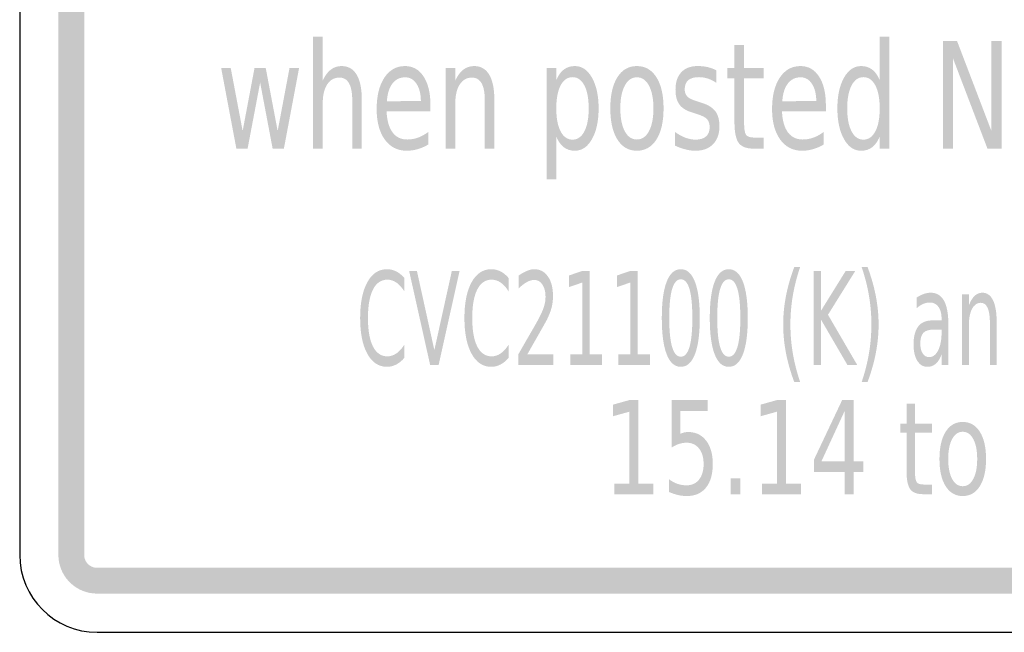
# Model space of a CAD drawing. Header units: inches. Extents: x -0.5 to 0.5, y -0.7 to 0.7.
# Tile 1 of 7: x -0.5 to 0.03, y -0.7 to -0.37. Entities that reach past the tile are written whole.
import ezdxf

# ---------------------------------------------------------------- set-up
doc = ezdxf.new("R2010")
doc.units = ezdxf.units.IN
doc.header["$MEASUREMENT"] = 0

msp = doc.modelspace()

# ---------------------------------------------------------------- hatches: boundary and pattern name
for points in [[(-0.47917, 0.65471), (-0.47917, -0.65471), (-0.46528, -0.65471), (-0.46528, 0.65471), (-0.47917, 0.65471)], [(-0.00285, -0.37817), (0.00474, -0.37817), (0.02323, -0.42658), (0.02323, -0.37817), (0.02868, -0.37817), (0.02868, -0.43604), (0.02109, -0.43604), (0.0026, -0.38763), (0.0026, -0.43604), (-0.00285, -0.43604), (-0.00285, -0.37817)], [(-0.39152, -0.39263), (-0.38637, -0.39263), (-0.37995, -0.4265), (-0.37356, -0.39263), (-0.36752, -0.39263), (-0.3611, -0.4265), (-0.35471, -0.39263), (-0.34956, -0.39263), (-0.35775, -0.43604), (-0.3638, -0.43604), (-0.37053, -0.40046), (-0.37729, -0.43604), (-0.38333, -0.43604), (-0.39152, -0.39263)], [(-0.279, -0.55248), (-0.29031, -0.50185), (-0.28612, -0.50185), (-0.27673, -0.54448), (-0.26731, -0.50185), (-0.26315, -0.50185), (-0.27443, -0.55248), (-0.279, -0.55248)], [(-0.20358, -0.54672), (-0.19703, -0.54672), (-0.19703, -0.50809), (-0.20417, -0.51053), (-0.20417, -0.50429), (-0.19708, -0.50185), (-0.19306, -0.50185), (-0.19306, -0.54672), (-0.18652, -0.54672), (-0.18652, -0.55248), (-0.20358, -0.55248), (-0.20358, -0.54672)], [(-0.17774, -0.54672), (-0.17119, -0.54672), (-0.17119, -0.50809), (-0.17834, -0.51053), (-0.17834, -0.50429), (-0.17124, -0.50185), (-0.16723, -0.50185), (-0.16723, -0.54672), (-0.16068, -0.54672), (-0.16068, -0.55248), (-0.17774, -0.55248), (-0.17774, -0.54672)], [(-0.07254, -0.50185), (-0.06853, -0.50185), (-0.06853, -0.52325), (-0.05524, -0.50185), (-0.05008, -0.50185), (-0.06478, -0.52545), (-0.04904, -0.55248), (-0.05431, -0.55248), (-0.06853, -0.5281), (-0.06853, -0.55248), (-0.07254, -0.55248), (-0.07254, -0.50185)], [(-0.17985, -0.61628), (-0.17179, -0.61628), (-0.17179, -0.57765), (-0.18058, -0.58009), (-0.18058, -0.57385), (-0.17185, -0.57141), (-0.16691, -0.57141), (-0.16691, -0.61628), (-0.15885, -0.61628), (-0.15885, -0.62204), (-0.17985, -0.62204), (-0.17985, -0.61628)], [(-0.10038, -0.61628), (-0.09232, -0.61628), (-0.09232, -0.57765), (-0.10111, -0.58009), (-0.10111, -0.57385), (-0.09238, -0.57141), (-0.08744, -0.57141), (-0.08744, -0.61628), (-0.07938, -0.61628), (-0.07938, -0.62204), (-0.10038, -0.62204), (-0.10038, -0.61628)], [(-0.11712, -0.61343), (-0.11197, -0.61343), (-0.11197, -0.62204), (-0.11712, -0.62204), (-0.11712, -0.61343)], [(-0.47917, -0.65471), (-0.47908, -0.65663), (-0.47881, -0.65854), (-0.47837, -0.66041), (-0.47776, -0.66223), (-0.47698, -0.66399), (-0.47605, -0.66568), (-0.47496, -0.66726), (-0.47373, -0.66874), (-0.47237, -0.6701), (-0.47089, -0.67133), (-0.4693, -0.67242), (-0.46762, -0.67336), (-0.46586, -0.67413), (-0.46403, -0.67475), (-0.46216, -0.67519), (-0.46026, -0.67545), (-0.45833, -0.67554), (-0.45833, -0.66165), (-0.45897, -0.66162), (-0.45961, -0.66153), (-0.46023, -0.66139), (-0.46084, -0.66118), (-0.46143, -0.66092), (-0.46199, -0.66061), (-0.46252, -0.66025), (-0.46301, -0.65984), (-0.46347, -0.65939), (-0.46388, -0.65889), (-0.46424, -0.65836), (-0.46455, -0.6578), (-0.46481, -0.65722), (-0.46501, -0.65661), (-0.46516, -0.65598), (-0.46525, -0.65535), (-0.46528, -0.65471), (-0.47917, -0.65471)], [(-0.45833, -0.67554), (0.45833, -0.67554), (0.45833, -0.66165), (-0.45833, -0.66165), (-0.45833, -0.67554)]]:
    msp.add_hatch(color=7).paths.add_polyline_path(points)
h = msp.add_hatch(color=7)
edge = h.paths.add_edge_path()
edge.add_line((-0.31579, -0.40984), (-0.31579, -0.43604))
edge.add_line((-0.31579, -0.43604), (-0.32094, -0.43604))
edge.add_line((-0.32094, -0.43604), (-0.32094, -0.41007))
edge.add_spline(control_points=[(-0.32094, -0.41007), (-0.32094, -0.40596), (-0.32152, -0.40288), (-0.32268, -0.40084), (-0.32384, -0.3988), (-0.32556, -0.39778), (-0.32786, -0.39778), (-0.33063, -0.39778), (-0.33281, -0.39901), (-0.33442, -0.40146), (-0.33602, -0.40392), (-0.33682, -0.40726), (-0.33682, -0.4115)], knot_values=[0, 0, 0, 0, 1, 1, 1, 2, 2, 2, 3, 3, 3, 4, 4, 4, 4], degree=3, periodic=0)
edge.add_line((-0.33682, -0.4115), (-0.33682, -0.43604))
edge.add_line((-0.33682, -0.43604), (-0.342, -0.43604))
edge.add_line((-0.342, -0.43604), (-0.342, -0.37573))
edge.add_line((-0.342, -0.37573), (-0.33682, -0.37573))
edge.add_line((-0.33682, -0.37573), (-0.33682, -0.39937))
edge.add_spline(control_points=[(-0.33682, -0.39937), (-0.3356, -0.39676), (-0.33416, -0.39481), (-0.33249, -0.39352), (-0.33083, -0.39222), (-0.3289, -0.39158), (-0.32671, -0.39158), (-0.32313, -0.39158), (-0.32042, -0.39312), (-0.31857, -0.39621), (-0.31672, -0.3993), (-0.31579, -0.40384), (-0.31579, -0.40984)], knot_values=[0, 0, 0, 0, 1, 1, 1, 2, 2, 2, 3, 3, 3, 4, 4, 4, 4], degree=3, periodic=0)
h = msp.add_hatch(color=7)
edge = h.paths.add_edge_path()
edge.add_line((-0.03693, -0.39921), (-0.03693, -0.37573))
edge.add_line((-0.03693, -0.37573), (-0.03178, -0.37573))
edge.add_line((-0.03178, -0.37573), (-0.03178, -0.43604))
edge.add_line((-0.03178, -0.43604), (-0.03693, -0.43604))
edge.add_line((-0.03693, -0.43604), (-0.03693, -0.42953))
edge.add_spline(control_points=[(-0.03693, -0.42953), (-0.03801, -0.43211), (-0.03937, -0.43403), (-0.04101, -0.43528), (-0.04265, -0.43654), (-0.04463, -0.43716), (-0.04695, -0.43716), (-0.05073, -0.43716), (-0.05381, -0.43507), (-0.05617, -0.43088), (-0.05854, -0.4267), (-0.05972, -0.42119), (-0.05972, -0.41437), (-0.05972, -0.40755), (-0.05854, -0.40204), (-0.05617, -0.39786), (-0.05381, -0.39367), (-0.05073, -0.39158), (-0.04695, -0.39158), (-0.04463, -0.39158), (-0.04265, -0.39221), (-0.04101, -0.39346), (-0.03937, -0.39471), (-0.03801, -0.39663), (-0.03693, -0.39921)], knot_values=[0, 0, 0, 0, 1, 1, 1, 2, 2, 2, 3, 3, 3, 4, 4, 4, 5, 5, 5, 6, 6, 6, 7, 7, 7, 8, 8, 8, 8], degree=3, periodic=0)
edge = h.paths.add_edge_path(flags=0)
edge.add_spline(control_points=[(-0.05442, -0.41437), (-0.05442, -0.41962), (-0.05365, -0.42373), (-0.05209, -0.42672), (-0.05054, -0.4297), (-0.04842, -0.43119), (-0.04571, -0.43119), (-0.04298, -0.43119), (-0.04083, -0.4297), (-0.03927, -0.42672), (-0.03771, -0.42373), (-0.03693, -0.41962), (-0.03693, -0.41437), (-0.03693, -0.40912), (-0.03771, -0.40501), (-0.03927, -0.40202), (-0.04083, -0.39904), (-0.04298, -0.39755), (-0.04571, -0.39755), (-0.04842, -0.39755), (-0.05054, -0.39904), (-0.05209, -0.40202), (-0.05365, -0.40501), (-0.05442, -0.40912), (-0.05442, -0.41437)], knot_values=[0, 0, 0, 0, 1, 1, 1, 2, 2, 2, 3, 3, 3, 4, 4, 4, 5, 5, 5, 6, 6, 6, 7, 7, 7, 8, 8, 8, 8], degree=3, periodic=0)
h = msp.add_hatch(color=7)
edge = h.paths.add_edge_path()
edge.add_line((-0.10996, -0.3803), (-0.10996, -0.39263))
edge.add_line((-0.10996, -0.39263), (-0.09938, -0.39263))
edge.add_line((-0.09938, -0.39263), (-0.09938, -0.39817))
edge.add_line((-0.09938, -0.39817), (-0.10996, -0.39817))
edge.add_line((-0.10996, -0.39817), (-0.10996, -0.42173))
edge.add_spline(control_points=[(-0.10996, -0.42173), (-0.10996, -0.42528), (-0.10961, -0.42755), (-0.10892, -0.42856), (-0.10823, -0.42956), (-0.10682, -0.43007), (-0.10469, -0.43007)], knot_values=[0, 0, 0, 0, 1, 1, 1, 2, 2, 2, 2], degree=3, periodic=0)
edge.add_line((-0.10469, -0.43007), (-0.09938, -0.43007))
edge.add_line((-0.09938, -0.43007), (-0.09938, -0.43604))
edge.add_line((-0.09938, -0.43604), (-0.10469, -0.43604))
edge.add_spline(control_points=[(-0.10469, -0.43604), (-0.10863, -0.43604), (-0.11136, -0.43501), (-0.11287, -0.43296), (-0.11438, -0.4309), (-0.11514, -0.42716), (-0.11514, -0.42173)], knot_values=[0, 0, 0, 0, 1, 1, 1, 2, 2, 2, 2], degree=3, periodic=0)
edge.add_line((-0.11514, -0.42173), (-0.11514, -0.39817))
edge.add_line((-0.11514, -0.39817), (-0.11889, -0.39817))
edge.add_line((-0.11889, -0.39817), (-0.11889, -0.39263))
edge.add_line((-0.11889, -0.39263), (-0.11514, -0.39263))
edge.add_line((-0.11514, -0.39263), (-0.11514, -0.3803))
edge.add_line((-0.11514, -0.3803), (-0.10996, -0.3803))
h = msp.add_hatch(color=7)
edge = h.paths.add_edge_path()
edge.add_line((-0.27883, -0.41255), (-0.27883, -0.41604))
edge.add_line((-0.27883, -0.41604), (-0.30246, -0.41604))
edge.add_spline(control_points=[(-0.30246, -0.41604), (-0.30223, -0.42095), (-0.30116, -0.42469), (-0.29925, -0.42726), (-0.29734, -0.42983), (-0.29469, -0.43112), (-0.2913, -0.43112), (-0.28931, -0.43112), (-0.2874, -0.43078), (-0.28555, -0.43011), (-0.2837, -0.42944), (-0.28186, -0.42843), (-0.28004, -0.42708)], knot_values=[0, 0, 0, 0, 1, 1, 1, 2, 2, 2, 3, 3, 3, 4, 4, 4, 4], degree=3, periodic=0)
edge.add_line((-0.28004, -0.42708), (-0.28004, -0.43383))
edge.add_spline(control_points=[(-0.28004, -0.43383), (-0.28188, -0.43491), (-0.28377, -0.43574), (-0.2857, -0.43631), (-0.28763, -0.43688), (-0.28959, -0.43716), (-0.29158, -0.43716), (-0.29658, -0.43716), (-0.30053, -0.43515), (-0.30344, -0.43112), (-0.30634, -0.42708), (-0.30779, -0.42163), (-0.30779, -0.41476), (-0.30779, -0.40765), (-0.30641, -0.40201), (-0.30365, -0.39784), (-0.30089, -0.39367), (-0.29717, -0.39158), (-0.29248, -0.39158), (-0.28828, -0.39158), (-0.28496, -0.39346), (-0.28251, -0.39722), (-0.28006, -0.40098), (-0.27883, -0.40609), (-0.27883, -0.41255)], knot_values=[0, 0, 0, 0, 1, 1, 1, 2, 2, 2, 3, 3, 3, 4, 4, 4, 5, 5, 5, 6, 6, 6, 7, 7, 7, 8, 8, 8, 8], degree=3, periodic=0)
edge = h.paths.add_edge_path(flags=0)
edge.add_spline(control_points=[(-0.28398, -0.41046), (-0.28402, -0.40655), (-0.28481, -0.40344), (-0.28634, -0.40111), (-0.28787, -0.39879), (-0.28989, -0.39763), (-0.29241, -0.39763), (-0.29529, -0.39763), (-0.29759, -0.39875), (-0.29931, -0.401), (-0.30104, -0.40325), (-0.30203, -0.40641), (-0.30227, -0.41049)], knot_values=[0, 0, 0, 0, 1, 1, 1, 2, 2, 2, 3, 3, 3, 4, 4, 4, 4], degree=3, periodic=0)
edge.add_line((-0.30227, -0.41049), (-0.28398, -0.41046))
h = msp.add_hatch(color=7)
edge = h.paths.add_edge_path()
edge.add_line((-0.24441, -0.40984), (-0.24441, -0.43604))
edge.add_line((-0.24441, -0.43604), (-0.24956, -0.43604))
edge.add_line((-0.24956, -0.43604), (-0.24956, -0.41007))
edge.add_spline(control_points=[(-0.24956, -0.41007), (-0.24956, -0.40596), (-0.25014, -0.40288), (-0.2513, -0.40084), (-0.25245, -0.3988), (-0.25418, -0.39778), (-0.25647, -0.39778), (-0.25924, -0.39778), (-0.26143, -0.39901), (-0.26303, -0.40146), (-0.26464, -0.40392), (-0.26544, -0.40726), (-0.26544, -0.4115)], knot_values=[0, 0, 0, 0, 1, 1, 1, 2, 2, 2, 3, 3, 3, 4, 4, 4, 4], degree=3, periodic=0)
edge.add_line((-0.26544, -0.4115), (-0.26544, -0.43604))
edge.add_line((-0.26544, -0.43604), (-0.27061, -0.43604))
edge.add_line((-0.27061, -0.43604), (-0.27061, -0.39263))
edge.add_line((-0.27061, -0.39263), (-0.26544, -0.39263))
edge.add_line((-0.26544, -0.39263), (-0.26544, -0.39937))
edge.add_spline(control_points=[(-0.26544, -0.39937), (-0.26422, -0.39676), (-0.26277, -0.39481), (-0.26111, -0.39352), (-0.25945, -0.39222), (-0.25752, -0.39158), (-0.25533, -0.39158), (-0.25175, -0.39158), (-0.24904, -0.39312), (-0.24719, -0.39621), (-0.24534, -0.3993), (-0.24441, -0.40384), (-0.24441, -0.40984)], knot_values=[0, 0, 0, 0, 1, 1, 1, 2, 2, 2, 3, 3, 3, 4, 4, 4, 4], degree=3, periodic=0)
h = msp.add_hatch(color=7)
edge = h.paths.add_edge_path()
edge.add_line((-0.21108, -0.42953), (-0.21108, -0.45255))
edge.add_line((-0.21108, -0.45255), (-0.21626, -0.45255))
edge.add_line((-0.21626, -0.45255), (-0.21626, -0.39263))
edge.add_line((-0.21626, -0.39263), (-0.21108, -0.39263))
edge.add_line((-0.21108, -0.39263), (-0.21108, -0.39921))
edge.add_spline(control_points=[(-0.21108, -0.39921), (-0.21, -0.39663), (-0.20864, -0.39471), (-0.207, -0.39346), (-0.20536, -0.39221), (-0.20339, -0.39158), (-0.20109, -0.39158), (-0.19729, -0.39158), (-0.1942, -0.39367), (-0.19184, -0.39786), (-0.18947, -0.40204), (-0.18829, -0.40755), (-0.18829, -0.41437), (-0.18829, -0.42119), (-0.18947, -0.4267), (-0.19184, -0.43088), (-0.1942, -0.43507), (-0.19729, -0.43716), (-0.20109, -0.43716), (-0.20339, -0.43716), (-0.20536, -0.43654), (-0.207, -0.43528), (-0.20864, -0.43403), (-0.21, -0.43211), (-0.21108, -0.42953)], knot_values=[0, 0, 0, 0, 1, 1, 1, 2, 2, 2, 3, 3, 3, 4, 4, 4, 5, 5, 5, 6, 6, 6, 7, 7, 7, 8, 8, 8, 8], degree=3, periodic=0)
edge = h.paths.add_edge_path(flags=0)
edge.add_spline(control_points=[(-0.19362, -0.41437), (-0.19362, -0.40912), (-0.19439, -0.40501), (-0.19595, -0.40202), (-0.1975, -0.39904), (-0.19962, -0.39755), (-0.20233, -0.39755), (-0.20506, -0.39755), (-0.2072, -0.39904), (-0.20875, -0.40202), (-0.2103, -0.40501), (-0.21108, -0.40912), (-0.21108, -0.41437), (-0.21108, -0.41962), (-0.2103, -0.42373), (-0.20875, -0.42672), (-0.2072, -0.4297), (-0.20506, -0.43119), (-0.20233, -0.43119), (-0.19962, -0.43119), (-0.1975, -0.4297), (-0.19595, -0.42672), (-0.19439, -0.42373), (-0.19362, -0.41962), (-0.19362, -0.41437)], knot_values=[0, 0, 0, 0, 1, 1, 1, 2, 2, 2, 3, 3, 3, 4, 4, 4, 5, 5, 5, 6, 6, 6, 7, 7, 7, 8, 8, 8, 8], degree=3, periodic=0)
h = msp.add_hatch(color=7)
edge = h.paths.add_edge_path()
edge.add_spline(control_points=[(-0.16767, -0.39158), (-0.1632, -0.39158), (-0.15969, -0.39359), (-0.15714, -0.39763), (-0.15458, -0.40166), (-0.15331, -0.40724), (-0.15331, -0.41437), (-0.15331, -0.42148), (-0.15458, -0.42705), (-0.15714, -0.4311), (-0.15969, -0.43514), (-0.1632, -0.43716), (-0.16767, -0.43716), (-0.17215, -0.43716), (-0.17566, -0.43514), (-0.17819, -0.4311), (-0.18073, -0.42705), (-0.18199, -0.42148), (-0.18199, -0.41437), (-0.18199, -0.40724), (-0.18073, -0.40166), (-0.17819, -0.39763), (-0.17566, -0.39359), (-0.17215, -0.39158), (-0.16767, -0.39158)], knot_values=[0, 0, 0, 0, 1, 1, 1, 2, 2, 2, 3, 3, 3, 4, 4, 4, 5, 5, 5, 6, 6, 6, 7, 7, 7, 8, 8, 8, 8], degree=3, periodic=0)
edge = h.paths.add_edge_path(flags=0)
edge.add_spline(control_points=[(-0.16767, -0.39763), (-0.17041, -0.39763), (-0.17259, -0.39912), (-0.17419, -0.4021), (-0.17579, -0.40509), (-0.1766, -0.40918), (-0.1766, -0.41437), (-0.1766, -0.41956), (-0.1758, -0.42365), (-0.17421, -0.42664), (-0.17262, -0.42962), (-0.17044, -0.43112), (-0.16767, -0.43112), (-0.16492, -0.43112), (-0.16275, -0.42962), (-0.16115, -0.42662), (-0.15956, -0.42362), (-0.15877, -0.41954), (-0.15877, -0.41437), (-0.15877, -0.40923), (-0.15956, -0.40515), (-0.16115, -0.40214), (-0.16275, -0.39913), (-0.16492, -0.39763), (-0.16767, -0.39763)], knot_values=[0, 0, 0, 0, 1, 1, 1, 2, 2, 2, 3, 3, 3, 4, 4, 4, 5, 5, 5, 6, 6, 6, 7, 7, 7, 8, 8, 8, 8], degree=3, periodic=0)
h = msp.add_hatch(color=7)
edge = h.paths.add_edge_path()
edge.add_line((-0.1249, -0.3939), (-0.1249, -0.40065))
edge.add_spline(control_points=[(-0.1249, -0.40065), (-0.12635, -0.39962), (-0.12785, -0.39884), (-0.12942, -0.39832), (-0.13098, -0.39781), (-0.13259, -0.39755), (-0.13427, -0.39755), (-0.13681, -0.39755), (-0.13872, -0.39809), (-0.14001, -0.39918), (-0.14129, -0.40026), (-0.14193, -0.40189), (-0.14193, -0.40406), (-0.14193, -0.40571), (-0.14147, -0.40701), (-0.14055, -0.40796), (-0.13963, -0.4089), (-0.13779, -0.4098), (-0.13504, -0.41065)], knot_values=[0, 0, 0, 0, 1, 1, 1, 2, 2, 2, 3, 3, 3, 4, 4, 4, 5, 5, 5, 6, 6, 6, 6], degree=3, periodic=0)
edge.add_line((-0.13504, -0.41065), (-0.13331, -0.41119))
edge.add_spline(control_points=[(-0.13331, -0.41119), (-0.12965, -0.41228), (-0.12705, -0.41381), (-0.12552, -0.41579), (-0.12399, -0.41776), (-0.12323, -0.42052), (-0.12323, -0.42406), (-0.12323, -0.42809), (-0.12438, -0.43128), (-0.12667, -0.43363), (-0.12897, -0.43599), (-0.13212, -0.43716), (-0.13613, -0.43716), (-0.1378, -0.43716), (-0.13955, -0.43694), (-0.14137, -0.43648), (-0.14319, -0.43603), (-0.1451, -0.43535), (-0.14711, -0.43445)], knot_values=[0, 0, 0, 0, 1, 1, 1, 2, 2, 2, 3, 3, 3, 4, 4, 4, 5, 5, 5, 6, 6, 6, 6], degree=3, periodic=0)
edge.add_line((-0.14711, -0.43445), (-0.14711, -0.42708))
edge.add_spline(control_points=[(-0.14711, -0.42708), (-0.1452, -0.42845), (-0.14333, -0.42948), (-0.14149, -0.43017), (-0.13965, -0.43085), (-0.13783, -0.43119), (-0.13604, -0.43119), (-0.13362, -0.43119), (-0.13176, -0.43062), (-0.13045, -0.42947), (-0.12915, -0.42832), (-0.1285, -0.4267), (-0.1285, -0.4246), (-0.1285, -0.42267), (-0.12897, -0.42118), (-0.12991, -0.42015), (-0.13085, -0.41911), (-0.13291, -0.41812), (-0.1361, -0.41716)], knot_values=[0, 0, 0, 0, 1, 1, 1, 2, 2, 2, 3, 3, 3, 4, 4, 4, 5, 5, 5, 6, 6, 6, 6], degree=3, periodic=0)
edge.add_line((-0.1361, -0.41716), (-0.13787, -0.41658))
edge.add_spline(control_points=[(-0.13787, -0.41658), (-0.14105, -0.41565), (-0.14335, -0.41422), (-0.14477, -0.4123), (-0.14618, -0.41037), (-0.14689, -0.40773), (-0.14689, -0.40437), (-0.14689, -0.40029), (-0.14585, -0.39713), (-0.14376, -0.39491), (-0.14167, -0.39269), (-0.13871, -0.39158), (-0.13489, -0.39158), (-0.13299, -0.39158), (-0.1312, -0.39177), (-0.12952, -0.39216), (-0.12785, -0.39255), (-0.12631, -0.39313), (-0.1249, -0.3939)], knot_values=[0, 0, 0, 0, 1, 1, 1, 2, 2, 2, 3, 3, 3, 4, 4, 4, 5, 5, 5, 6, 6, 6, 6], degree=3, periodic=0)
h = msp.add_hatch(color=7)
edge = h.paths.add_edge_path()
edge.add_line((-0.06592, -0.41255), (-0.06592, -0.41604))
edge.add_line((-0.06592, -0.41604), (-0.08955, -0.41604))
edge.add_spline(control_points=[(-0.08955, -0.41604), (-0.08933, -0.42095), (-0.08826, -0.42469), (-0.08634, -0.42726), (-0.08443, -0.42983), (-0.08178, -0.43112), (-0.07839, -0.43112), (-0.07641, -0.43112), (-0.07449, -0.43078), (-0.07264, -0.43011), (-0.07079, -0.42944), (-0.06895, -0.42843), (-0.06713, -0.42708)], knot_values=[0, 0, 0, 0, 1, 1, 1, 2, 2, 2, 3, 3, 3, 4, 4, 4, 4], degree=3, periodic=0)
edge.add_line((-0.06713, -0.42708), (-0.06713, -0.43383))
edge.add_spline(control_points=[(-0.06713, -0.43383), (-0.06897, -0.43491), (-0.07086, -0.43574), (-0.07279, -0.43631), (-0.07473, -0.43688), (-0.07669, -0.43716), (-0.07867, -0.43716), (-0.08367, -0.43716), (-0.08763, -0.43515), (-0.09053, -0.43112), (-0.09344, -0.42708), (-0.09489, -0.42163), (-0.09489, -0.41476), (-0.09489, -0.40765), (-0.09351, -0.40201), (-0.09075, -0.39784), (-0.08799, -0.39367), (-0.08426, -0.39158), (-0.07957, -0.39158), (-0.07537, -0.39158), (-0.07205, -0.39346), (-0.0696, -0.39722), (-0.06715, -0.40098), (-0.06592, -0.40609), (-0.06592, -0.41255)], knot_values=[0, 0, 0, 0, 1, 1, 1, 2, 2, 2, 3, 3, 3, 4, 4, 4, 5, 5, 5, 6, 6, 6, 7, 7, 7, 8, 8, 8, 8], degree=3, periodic=0)
edge = h.paths.add_edge_path(flags=0)
edge.add_spline(control_points=[(-0.07107, -0.41046), (-0.07111, -0.40655), (-0.0719, -0.40344), (-0.07343, -0.40111), (-0.07496, -0.39879), (-0.07698, -0.39763), (-0.07951, -0.39763), (-0.08238, -0.39763), (-0.08468, -0.39875), (-0.08641, -0.401), (-0.08813, -0.40325), (-0.08912, -0.40641), (-0.08937, -0.41049)], knot_values=[0, 0, 0, 0, 1, 1, 1, 2, 2, 2, 3, 3, 3, 4, 4, 4, 4], degree=3, periodic=0)
edge.add_line((-0.08937, -0.41049), (-0.07107, -0.41046))
h = msp.add_hatch(color=7)
edge = h.paths.add_edge_path()
edge.add_line((-0.29282, -0.50575), (-0.29282, -0.51297))
edge.add_spline(control_points=[(-0.29282, -0.51297), (-0.29417, -0.51082), (-0.29561, -0.50922), (-0.29714, -0.50815), (-0.29867, -0.50709), (-0.30029, -0.50656), (-0.30201, -0.50656), (-0.30539, -0.50656), (-0.30798, -0.50833), (-0.30978, -0.51187), (-0.31158, -0.51541), (-0.31248, -0.52052), (-0.31248, -0.52721), (-0.31248, -0.53388), (-0.31158, -0.53899), (-0.30978, -0.54253), (-0.30798, -0.54607), (-0.30539, -0.54784), (-0.30201, -0.54784), (-0.30029, -0.54784), (-0.29867, -0.5473), (-0.29714, -0.54624), (-0.29561, -0.54518), (-0.29417, -0.54357), (-0.29282, -0.54143)], knot_values=[0, 0, 0, 0, 1, 1, 1, 2, 2, 2, 3, 3, 3, 4, 4, 4, 5, 5, 5, 6, 6, 6, 7, 7, 7, 8, 8, 8, 8], degree=3, periodic=0)
edge.add_line((-0.29282, -0.54143), (-0.29282, -0.54858))
edge.add_spline(control_points=[(-0.29282, -0.54858), (-0.29422, -0.55021), (-0.2957, -0.55143), (-0.29727, -0.55224), (-0.29885, -0.55306), (-0.3005, -0.55347), (-0.30223, -0.55347), (-0.30673, -0.55347), (-0.31026, -0.55112), (-0.31284, -0.54643), (-0.31541, -0.54174), (-0.31669, -0.53533), (-0.31669, -0.52721), (-0.31669, -0.51907), (-0.31541, -0.51266), (-0.31284, -0.50797), (-0.31026, -0.50328), (-0.30673, -0.50093), (-0.30223, -0.50093), (-0.30047, -0.50093), (-0.2988, -0.50133), (-0.29723, -0.50213), (-0.29566, -0.50294), (-0.29419, -0.50414), (-0.29282, -0.50575)], knot_values=[0, 0, 0, 0, 1, 1, 1, 2, 2, 2, 3, 3, 3, 4, 4, 4, 5, 5, 5, 6, 6, 6, 7, 7, 7, 8, 8, 8, 8], degree=3, periodic=0)
h = msp.add_hatch(color=7)
edge = h.paths.add_edge_path()
edge.add_line((-0.23667, -0.50575), (-0.23667, -0.51297))
edge.add_spline(control_points=[(-0.23667, -0.51297), (-0.23802, -0.51082), (-0.23946, -0.50922), (-0.24099, -0.50815), (-0.24252, -0.50709), (-0.24414, -0.50656), (-0.24586, -0.50656), (-0.24924, -0.50656), (-0.25183, -0.50833), (-0.25363, -0.51187), (-0.25543, -0.51541), (-0.25633, -0.52052), (-0.25633, -0.52721), (-0.25633, -0.53388), (-0.25543, -0.53899), (-0.25363, -0.54253), (-0.25183, -0.54607), (-0.24924, -0.54784), (-0.24586, -0.54784), (-0.24414, -0.54784), (-0.24252, -0.5473), (-0.24099, -0.54624), (-0.23946, -0.54518), (-0.23802, -0.54357), (-0.23667, -0.54143)], knot_values=[0, 0, 0, 0, 1, 1, 1, 2, 2, 2, 3, 3, 3, 4, 4, 4, 5, 5, 5, 6, 6, 6, 7, 7, 7, 8, 8, 8, 8], degree=3, periodic=0)
edge.add_line((-0.23667, -0.54143), (-0.23667, -0.54858))
edge.add_spline(control_points=[(-0.23667, -0.54858), (-0.23807, -0.55021), (-0.23955, -0.55143), (-0.24112, -0.55224), (-0.2427, -0.55306), (-0.24435, -0.55347), (-0.24608, -0.55347), (-0.25058, -0.55347), (-0.25412, -0.55112), (-0.25669, -0.54643), (-0.25926, -0.54174), (-0.26054, -0.53533), (-0.26054, -0.52721), (-0.26054, -0.51907), (-0.25926, -0.51266), (-0.25669, -0.50797), (-0.25412, -0.50328), (-0.25058, -0.50093), (-0.24608, -0.50093), (-0.24432, -0.50093), (-0.24265, -0.50133), (-0.24108, -0.50213), (-0.23951, -0.50294), (-0.23804, -0.50414), (-0.23667, -0.50575)], knot_values=[0, 0, 0, 0, 1, 1, 1, 2, 2, 2, 3, 3, 3, 4, 4, 4, 5, 5, 5, 6, 6, 6, 7, 7, 7, 8, 8, 8, 8], degree=3, periodic=0)
h = msp.add_hatch(color=7)
edge = h.paths.add_edge_path()
edge.add_line((-0.22666, -0.54672), (-0.21268, -0.54672))
edge.add_line((-0.21268, -0.54672), (-0.21268, -0.55248))
edge.add_line((-0.21268, -0.55248), (-0.23149, -0.55248))
edge.add_line((-0.23149, -0.55248), (-0.23149, -0.54672))
edge.add_spline(control_points=[(-0.23149, -0.54672), (-0.22998, -0.54403), (-0.2279, -0.54041), (-0.22527, -0.53588), (-0.22264, -0.53135), (-0.22099, -0.52842), (-0.22031, -0.52711), (-0.21903, -0.52465), (-0.21814, -0.52256), (-0.21763, -0.52086), (-0.21713, -0.51915), (-0.21687, -0.51747), (-0.21687, -0.51582), (-0.21687, -0.51313), (-0.21742, -0.51094), (-0.21853, -0.50924), (-0.21963, -0.50754), (-0.22107, -0.5067), (-0.22285, -0.5067), (-0.2241, -0.5067), (-0.22542, -0.50707), (-0.22682, -0.50781), (-0.22821, -0.50856), (-0.2297, -0.50969), (-0.23129, -0.51121)], knot_values=[0, 0, 0, 0, 1, 1, 1, 2, 2, 2, 3, 3, 3, 4, 4, 4, 5, 5, 5, 6, 6, 6, 7, 7, 7, 8, 8, 8, 8], degree=3, periodic=0)
edge.add_line((-0.23129, -0.51121), (-0.23129, -0.50429))
edge.add_spline(control_points=[(-0.23129, -0.50429), (-0.22967, -0.50318), (-0.22816, -0.50234), (-0.22676, -0.50178), (-0.22536, -0.50121), (-0.22407, -0.50093), (-0.22291, -0.50093), (-0.21984, -0.50093), (-0.21739, -0.50224), (-0.21557, -0.50486), (-0.21375, -0.50749), (-0.21284, -0.51099), (-0.21284, -0.51538), (-0.21284, -0.51746), (-0.21307, -0.51943), (-0.21352, -0.5213), (-0.21398, -0.52316), (-0.21481, -0.52536), (-0.21601, -0.52789)], knot_values=[0, 0, 0, 0, 1, 1, 1, 2, 2, 2, 3, 3, 3, 4, 4, 4, 5, 5, 5, 6, 6, 6, 6], degree=3, periodic=0)
edge.add_spline(control_points=[(-0.21601, -0.52789), (-0.21635, -0.52855), (-0.21741, -0.53044), (-0.21918, -0.53357), (-0.22095, -0.53671), (-0.22344, -0.54109), (-0.22666, -0.54672)], knot_values=[0, 0, 0, 0, 1, 1, 1, 2, 2, 2, 2], degree=3, periodic=0)
h = msp.add_hatch(color=7)
edge = h.paths.add_edge_path()
edge.add_spline(control_points=[(-0.14404, -0.50093), (-0.14071, -0.50093), (-0.13818, -0.50317), (-0.13643, -0.50766), (-0.13468, -0.51215), (-0.13381, -0.51867), (-0.13381, -0.52721), (-0.13381, -0.53574), (-0.13468, -0.54225), (-0.13643, -0.54673), (-0.13818, -0.55122), (-0.14071, -0.55347), (-0.14404, -0.55347), (-0.14736, -0.55347), (-0.14989, -0.55122), (-0.15164, -0.54673), (-0.15339, -0.54225), (-0.15426, -0.53574), (-0.15426, -0.52721), (-0.15426, -0.51867), (-0.15339, -0.51215), (-0.15164, -0.50766), (-0.14989, -0.50317), (-0.14736, -0.50093), (-0.14404, -0.50093)], knot_values=[0, 0, 0, 0, 1, 1, 1, 2, 2, 2, 3, 3, 3, 4, 4, 4, 5, 5, 5, 6, 6, 6, 7, 7, 7, 8, 8, 8, 8], degree=3, periodic=0)
edge = h.paths.add_edge_path(flags=0)
edge.add_spline(control_points=[(-0.14404, -0.50636), (-0.14609, -0.50636), (-0.14764, -0.50809), (-0.14869, -0.51156), (-0.14973, -0.51503), (-0.15025, -0.52025), (-0.15025, -0.52721), (-0.15025, -0.53416), (-0.14973, -0.53936), (-0.14869, -0.54283), (-0.14764, -0.5463), (-0.14609, -0.54804), (-0.14404, -0.54804), (-0.14196, -0.54804), (-0.14041, -0.5463), (-0.13937, -0.54283), (-0.13834, -0.53936), (-0.13782, -0.53416), (-0.13782, -0.52721), (-0.13782, -0.52025), (-0.13834, -0.51503), (-0.13937, -0.51156), (-0.14041, -0.50809), (-0.14196, -0.50636), (-0.14404, -0.50636)], knot_values=[0, 0, 0, 0, 1, 1, 1, 2, 2, 2, 3, 3, 3, 4, 4, 4, 5, 5, 5, 6, 6, 6, 7, 7, 7, 8, 8, 8, 8], degree=3, periodic=0)
h = msp.add_hatch(color=7)
edge = h.paths.add_edge_path()
edge.add_spline(control_points=[(-0.1182, -0.50093), (-0.11488, -0.50093), (-0.11234, -0.50317), (-0.11059, -0.50766), (-0.10884, -0.51215), (-0.10797, -0.51867), (-0.10797, -0.52721), (-0.10797, -0.53574), (-0.10884, -0.54225), (-0.11059, -0.54673), (-0.11234, -0.55122), (-0.11488, -0.55347), (-0.1182, -0.55347), (-0.12152, -0.55347), (-0.12405, -0.55122), (-0.1258, -0.54673), (-0.12755, -0.54225), (-0.12843, -0.53574), (-0.12843, -0.52721), (-0.12843, -0.51867), (-0.12755, -0.51215), (-0.1258, -0.50766), (-0.12405, -0.50317), (-0.12152, -0.50093), (-0.1182, -0.50093)], knot_values=[0, 0, 0, 0, 1, 1, 1, 2, 2, 2, 3, 3, 3, 4, 4, 4, 5, 5, 5, 6, 6, 6, 7, 7, 7, 8, 8, 8, 8], degree=3, periodic=0)
edge = h.paths.add_edge_path(flags=0)
edge.add_spline(control_points=[(-0.1182, -0.50636), (-0.12026, -0.50636), (-0.12181, -0.50809), (-0.12285, -0.51156), (-0.12389, -0.51503), (-0.12441, -0.52025), (-0.12441, -0.52721), (-0.12441, -0.53416), (-0.12389, -0.53936), (-0.12285, -0.54283), (-0.12181, -0.5463), (-0.12026, -0.54804), (-0.1182, -0.54804), (-0.11613, -0.54804), (-0.11457, -0.5463), (-0.11354, -0.54283), (-0.1125, -0.53936), (-0.11198, -0.53416), (-0.11198, -0.52721), (-0.11198, -0.52025), (-0.1125, -0.51503), (-0.11354, -0.51156), (-0.11457, -0.50809), (-0.11613, -0.50636), (-0.1182, -0.50636)], knot_values=[0, 0, 0, 0, 1, 1, 1, 2, 2, 2, 3, 3, 3, 4, 4, 4, 5, 5, 5, 6, 6, 6, 7, 7, 7, 8, 8, 8, 8], degree=3, periodic=0)
h = msp.add_hatch(color=7)
edge = h.paths.add_edge_path()
edge.add_spline(control_points=[(-0.07977, -0.49978), (-0.08155, -0.50498), (-0.08287, -0.51012), (-0.08373, -0.51521), (-0.08459, -0.5203), (-0.08502, -0.52545), (-0.08502, -0.53067), (-0.08502, -0.5359), (-0.08459, -0.54107), (-0.08372, -0.54619), (-0.08285, -0.55131), (-0.08154, -0.55646), (-0.07977, -0.56164)], knot_values=[0, 0, 0, 0, 1, 1, 1, 2, 2, 2, 3, 3, 3, 4, 4, 4, 4], degree=3, periodic=0)
edge.add_line((-0.07977, -0.56164), (-0.08295, -0.56164))
edge.add_spline(control_points=[(-0.08295, -0.56164), (-0.08495, -0.55633), (-0.08644, -0.5511), (-0.08742, -0.54597), (-0.08841, -0.54084), (-0.0889, -0.53574), (-0.0889, -0.53067), (-0.0889, -0.52563), (-0.08841, -0.52056), (-0.08742, -0.51545), (-0.08644, -0.51034), (-0.08495, -0.50511), (-0.08295, -0.49978)], knot_values=[0, 0, 0, 0, 1, 1, 1, 2, 2, 2, 3, 3, 3, 4, 4, 4, 4], degree=3, periodic=0)
edge.add_line((-0.08295, -0.49978), (-0.07977, -0.49978))
h = msp.add_hatch(color=7)
edge = h.paths.add_edge_path()
edge.add_line((-0.04664, -0.49978), (-0.04346, -0.49978))
edge.add_spline(control_points=[(-0.04346, -0.49978), (-0.04148, -0.50511), (-0.04, -0.51034), (-0.03901, -0.51545), (-0.03803, -0.52056), (-0.03753, -0.52563), (-0.03753, -0.53067), (-0.03753, -0.53574), (-0.03803, -0.54084), (-0.03901, -0.54597), (-0.04, -0.5511), (-0.04148, -0.55633), (-0.04346, -0.56164)], knot_values=[0, 0, 0, 0, 1, 1, 1, 2, 2, 2, 3, 3, 3, 4, 4, 4, 4], degree=3, periodic=0)
edge.add_line((-0.04346, -0.56164), (-0.04664, -0.56164))
edge.add_spline(control_points=[(-0.04664, -0.56164), (-0.04489, -0.55646), (-0.04358, -0.55131), (-0.04271, -0.54619), (-0.04185, -0.54107), (-0.04141, -0.5359), (-0.04141, -0.53067), (-0.04141, -0.52545), (-0.04185, -0.5203), (-0.04271, -0.51521), (-0.04358, -0.51012), (-0.04489, -0.50498), (-0.04664, -0.49978)], knot_values=[0, 0, 0, 0, 1, 1, 1, 2, 2, 2, 3, 3, 3, 4, 4, 4, 4], degree=3, periodic=0)
h = msp.add_hatch(color=7)
edge = h.paths.add_edge_path()
edge.add_line((0.00005, -0.53081), (0.00005, -0.55248))
edge.add_line((0.00005, -0.55248), (-0.00361, -0.55248))
edge.add_line((-0.00361, -0.55248), (-0.00361, -0.54672))
edge.add_spline(control_points=[(-0.00361, -0.54672), (-0.00443, -0.54902), (-0.00546, -0.55072), (-0.0067, -0.55182), (-0.00795, -0.55292), (-0.00947, -0.55347), (-0.01128, -0.55347), (-0.01356, -0.55347), (-0.01536, -0.55237), (-0.0167, -0.55019), (-0.01804, -0.54801), (-0.01871, -0.54509), (-0.01871, -0.54143), (-0.01871, -0.53715), (-0.01787, -0.53393), (-0.0162, -0.53176), (-0.01454, -0.52959), (-0.01204, -0.5285), (-0.00872, -0.5285)], knot_values=[0, 0, 0, 0, 1, 1, 1, 2, 2, 2, 3, 3, 3, 4, 4, 4, 5, 5, 5, 6, 6, 6, 6], degree=3, periodic=0)
edge.add_line((-0.00872, -0.5285), (-0.00361, -0.5285))
edge.add_line((-0.00361, -0.5285), (-0.00361, -0.52789))
edge.add_spline(control_points=[(-0.00361, -0.52789), (-0.00361, -0.52502), (-0.00416, -0.5228), (-0.00526, -0.52123), (-0.00636, -0.51966), (-0.00791, -0.51887), (-0.00991, -0.51887), (-0.01117, -0.51887), (-0.01241, -0.51913), (-0.01361, -0.51965), (-0.01482, -0.52017), (-0.01598, -0.52095), (-0.0171, -0.52199)], knot_values=[0, 0, 0, 0, 1, 1, 1, 2, 2, 2, 3, 3, 3, 4, 4, 4, 4], degree=3, periodic=0)
edge.add_line((-0.0171, -0.52199), (-0.0171, -0.51623))
edge.add_spline(control_points=[(-0.0171, -0.51623), (-0.01576, -0.51534), (-0.01446, -0.51468), (-0.01321, -0.51424), (-0.01195, -0.5138), (-0.01073, -0.51358), (-0.00954, -0.51358), (-0.00632, -0.51358), (-0.00391, -0.51501), (-0.00233, -0.51785), (-0.00074, -0.5207), (0.00005, -0.52502), (0.00005, -0.53081)], knot_values=[0, 0, 0, 0, 1, 1, 1, 2, 2, 2, 3, 3, 3, 4, 4, 4, 4], degree=3, periodic=0)
edge = h.paths.add_edge_path(flags=0)
edge.add_spline(control_points=[(-0.00722, -0.53339), (-0.01018, -0.53339), (-0.01222, -0.53396), (-0.01336, -0.53512), (-0.0145, -0.53627), (-0.01507, -0.53824), (-0.01507, -0.54102), (-0.01507, -0.54323), (-0.01464, -0.54499), (-0.01379, -0.54629), (-0.01294, -0.54759), (-0.01178, -0.54824), (-0.01031, -0.54824), (-0.00828, -0.54824), (-0.00666, -0.54702), (-0.00544, -0.54456), (-0.00422, -0.54211), (-0.00361, -0.53885), (-0.00361, -0.53478)], knot_values=[0, 0, 0, 0, 1, 1, 1, 2, 2, 2, 3, 3, 3, 4, 4, 4, 5, 5, 5, 6, 6, 6, 6], degree=3, periodic=0)
edge.add_line((-0.00361, -0.53478), (-0.00361, -0.53339))
edge.add_line((-0.00361, -0.53339), (-0.00722, -0.53339))
h = msp.add_hatch(color=7)
edge = h.paths.add_edge_path()
edge.add_line((0.02605, -0.52956), (0.02605, -0.55248))
edge.add_line((0.02605, -0.55248), (0.02239, -0.55248))
edge.add_line((0.02239, -0.55248), (0.02239, -0.52976))
edge.add_spline(control_points=[(0.02239, -0.52976), (0.02239, -0.52616), (0.02197, -0.52347), (0.02115, -0.52169), (0.02033, -0.5199), (0.0191, -0.51901), (0.01747, -0.51901), (0.0155, -0.51901), (0.01395, -0.52008), (0.01281, -0.52223), (0.01167, -0.52438), (0.0111, -0.52731), (0.0111, -0.53101)], knot_values=[0, 0, 0, 0, 1, 1, 1, 2, 2, 2, 3, 3, 3, 4, 4, 4, 4], degree=3, periodic=0)
edge.add_line((0.0111, -0.53101), (0.0111, -0.55248))
edge.add_line((0.0111, -0.55248), (0.00742, -0.55248))
edge.add_line((0.00742, -0.55248), (0.00742, -0.5145))
edge.add_line((0.00742, -0.5145), (0.0111, -0.5145))
edge.add_line((0.0111, -0.5145), (0.0111, -0.5204))
edge.add_spline(control_points=[(0.0111, -0.5204), (0.01197, -0.51811), (0.01299, -0.51641), (0.01417, -0.51528), (0.01536, -0.51415), (0.01673, -0.51358), (0.01829, -0.51358), (0.02083, -0.51358), (0.02276, -0.51493), (0.02407, -0.51763), (0.02539, -0.52034), (0.02605, -0.52431), (0.02605, -0.52956)], knot_values=[0, 0, 0, 0, 1, 1, 1, 2, 2, 2, 3, 3, 3, 4, 4, 4, 4], degree=3, periodic=0)
h = msp.add_hatch(color=7)
edge = h.paths.add_edge_path()
edge.add_line((-0.14887, -0.57141), (-0.12949, -0.57141))
edge.add_line((-0.12949, -0.57141), (-0.12949, -0.57717))
edge.add_line((-0.12949, -0.57717), (-0.14436, -0.57717))
edge.add_line((-0.14436, -0.57717), (-0.14436, -0.58959))
edge.add_spline(control_points=[(-0.14436, -0.58959), (-0.14364, -0.58925), (-0.14292, -0.58899), (-0.1422, -0.58882), (-0.14149, -0.58865), (-0.14077, -0.58857), (-0.14005, -0.58857), (-0.13598, -0.58857), (-0.13275, -0.59012), (-0.13038, -0.59322), (-0.128, -0.59631), (-0.12681, -0.60051), (-0.12681, -0.6058), (-0.12681, -0.61125), (-0.12803, -0.61548), (-0.13047, -0.6185), (-0.13291, -0.62152), (-0.13636, -0.62303), (-0.14081, -0.62303), (-0.14235, -0.62303), (-0.14391, -0.62285), (-0.14549, -0.62248), (-0.14707, -0.62212), (-0.14871, -0.62158), (-0.15041, -0.62086)], knot_values=[0, 0, 0, 0, 1, 1, 1, 2, 2, 2, 3, 3, 3, 4, 4, 4, 5, 5, 5, 6, 6, 6, 7, 7, 7, 8, 8, 8, 8], degree=3, periodic=0)
edge.add_line((-0.15041, -0.62086), (-0.15041, -0.61397))
edge.add_spline(control_points=[(-0.15041, -0.61397), (-0.14895, -0.61508), (-0.14743, -0.6159), (-0.14587, -0.61645), (-0.1443, -0.61699), (-0.14265, -0.61726), (-0.14092, -0.61726), (-0.13809, -0.61726), (-0.13586, -0.61623), (-0.13421, -0.61418), (-0.13257, -0.61212), (-0.13175, -0.60933), (-0.13175, -0.6058), (-0.13175, -0.60227), (-0.13257, -0.59948), (-0.13421, -0.59742), (-0.13586, -0.59536), (-0.13809, -0.59433), (-0.14092, -0.59433), (-0.14224, -0.59433), (-0.14355, -0.59454), (-0.14486, -0.59494), (-0.14618, -0.59535), (-0.14751, -0.59598), (-0.14887, -0.59684)], knot_values=[0, 0, 0, 0, 1, 1, 1, 2, 2, 2, 3, 3, 3, 4, 4, 4, 5, 5, 5, 6, 6, 6, 7, 7, 7, 8, 8, 8, 8], degree=3, periodic=0)
edge.add_line((-0.14887, -0.59684), (-0.14887, -0.57141))
h = msp.add_hatch(color=7)
h.paths.add_polyline_path([(-0.05718, -0.57141), (-0.05097, -0.57141), (-0.05097, -0.60441), (-0.04579, -0.60441), (-0.04579, -0.61011), (-0.05097, -0.61011), (-0.05097, -0.62204), (-0.05588, -0.62204), (-0.05588, -0.61011), (-0.07235, -0.61011), (-0.07235, -0.60349), (-0.05718, -0.57141)])
h.paths.add_polyline_path([(-0.05588, -0.57738), (-0.06834, -0.60441), (-0.05588, -0.60441), (-0.05588, -0.57738)], flags=0)
h = msp.add_hatch(color=7)
edge = h.paths.add_edge_path()
edge.add_line((-0.01795, -0.57327), (-0.01795, -0.58406))
edge.add_line((-0.01795, -0.58406), (-0.0087, -0.58406))
edge.add_line((-0.0087, -0.58406), (-0.0087, -0.58891))
edge.add_line((-0.0087, -0.58891), (-0.01795, -0.58891))
edge.add_line((-0.01795, -0.58891), (-0.01795, -0.60953))
edge.add_spline(control_points=[(-0.01795, -0.60953), (-0.01795, -0.61263), (-0.01765, -0.61462), (-0.01704, -0.6155), (-0.01644, -0.61638), (-0.0152, -0.61682), (-0.01334, -0.61682)], knot_values=[0, 0, 0, 0, 1, 1, 1, 2, 2, 2, 2], degree=3, periodic=0)
edge.add_line((-0.01334, -0.61682), (-0.0087, -0.61682))
edge.add_line((-0.0087, -0.61682), (-0.0087, -0.62204))
edge.add_line((-0.0087, -0.62204), (-0.01334, -0.62204))
edge.add_spline(control_points=[(-0.01334, -0.62204), (-0.01679, -0.62204), (-0.01918, -0.62115), (-0.0205, -0.61935), (-0.02182, -0.61755), (-0.02248, -0.61428), (-0.02248, -0.60953)], knot_values=[0, 0, 0, 0, 1, 1, 1, 2, 2, 2, 2], degree=3, periodic=0)
edge.add_line((-0.02248, -0.60953), (-0.02248, -0.58891))
edge.add_line((-0.02248, -0.58891), (-0.02576, -0.58891))
edge.add_line((-0.02576, -0.58891), (-0.02576, -0.58406))
edge.add_line((-0.02576, -0.58406), (-0.02248, -0.58406))
edge.add_line((-0.02248, -0.58406), (-0.02248, -0.57327))
edge.add_line((-0.02248, -0.57327), (-0.01795, -0.57327))
h = msp.add_hatch(color=7)
edge = h.paths.add_edge_path()
edge.add_spline(control_points=[(0.00777, -0.58314), (0.01168, -0.58314), (0.01475, -0.58491), (0.01698, -0.58843), (0.01922, -0.59196), (0.02033, -0.59684), (0.02033, -0.60308), (0.02033, -0.6093), (0.01922, -0.61418), (0.01698, -0.61772), (0.01475, -0.62126), (0.01168, -0.62303), (0.00777, -0.62303), (0.00385, -0.62303), (0.00078, -0.62126), (-0.00144, -0.61772), (-0.00366, -0.61418), (-0.00476, -0.6093), (-0.00476, -0.60308), (-0.00476, -0.59684), (-0.00366, -0.59196), (-0.00144, -0.58843), (0.00078, -0.58491), (0.00385, -0.58314), (0.00777, -0.58314)], knot_values=[0, 0, 0, 0, 1, 1, 1, 2, 2, 2, 3, 3, 3, 4, 4, 4, 5, 5, 5, 6, 6, 6, 7, 7, 7, 8, 8, 8, 8], degree=3, periodic=0)
edge = h.paths.add_edge_path(flags=0)
edge.add_spline(control_points=[(0.00777, -0.58843), (0.00537, -0.58843), (0.00346, -0.58974), (0.00206, -0.59235), (0.00066, -0.59496), (-0.00004, -0.59854), (-0.00004, -0.60308), (-0.00004, -0.60763), (0.00065, -0.61121), (0.00205, -0.61382), (0.00344, -0.61643), (0.00535, -0.61774), (0.00777, -0.61774), (0.01018, -0.61774), (0.01208, -0.61643), (0.01347, -0.6138), (0.01486, -0.61118), (0.01556, -0.60761), (0.01556, -0.60308), (0.01556, -0.59859), (0.01486, -0.59502), (0.01347, -0.59238), (0.01208, -0.58975), (0.01018, -0.58843), (0.00777, -0.58843)], knot_values=[0, 0, 0, 0, 1, 1, 1, 2, 2, 2, 3, 3, 3, 4, 4, 4, 5, 5, 5, 6, 6, 6, 7, 7, 7, 8, 8, 8, 8], degree=3, periodic=0)

# ---------------------------------------------------------------- linework, layer by layer
at = {"color": 7}
for points in [[(-0.5, 0.65471), (-0.5, -0.65471)], [(-0.45833, -0.69637), (0.45833, -0.69637)]]:
    msp.add_lwpolyline(points, dxfattribs=at)
msp.add_open_spline([(-0.5, -0.65471), (-0.5, -0.67772), (-0.48135, -0.69637), (-0.45833, -0.69637)], degree=3, dxfattribs=at)

doc.saveas('drawing.dxf')
